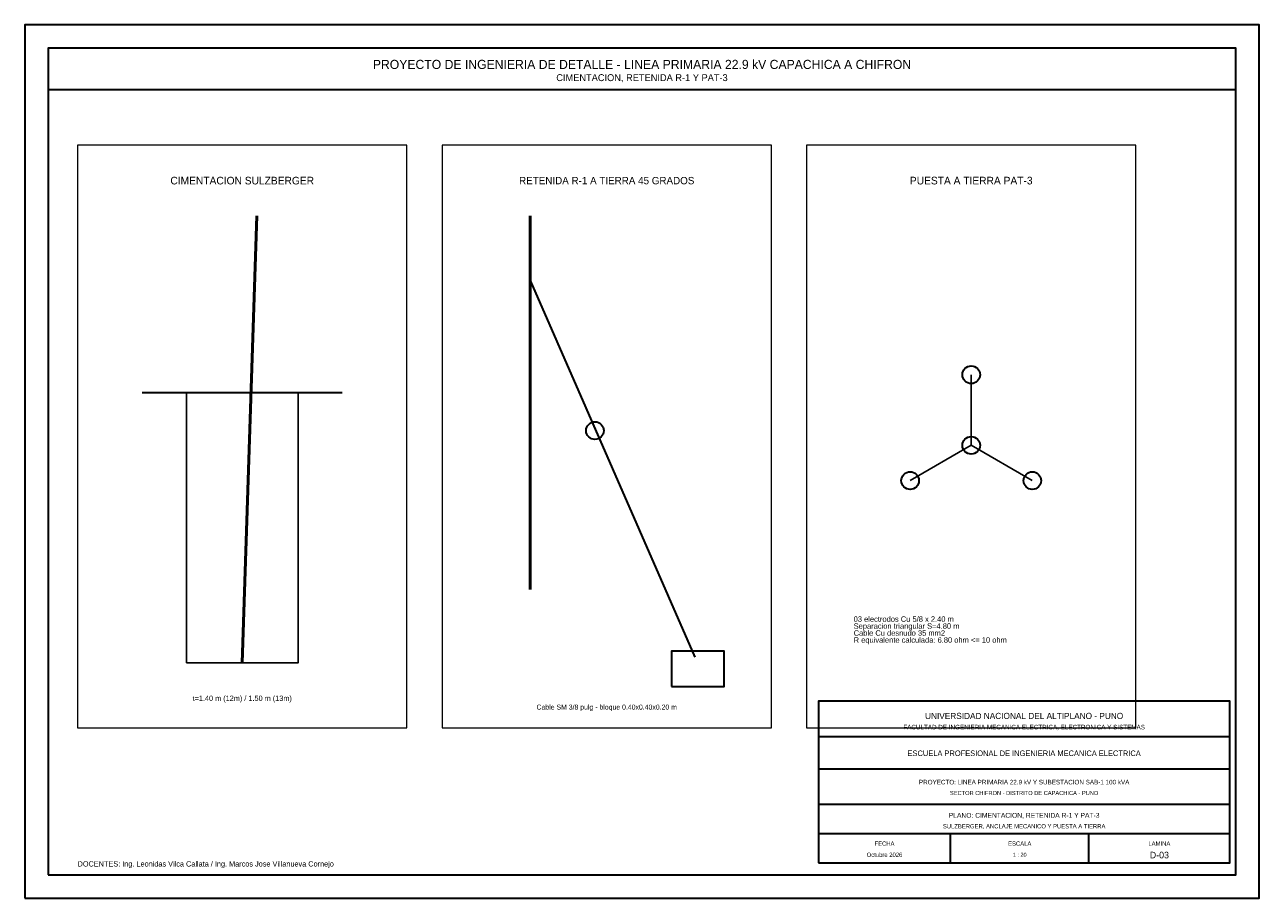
# Model space of a CAD drawing. Header units: millimetres. Extents: x 0 to 420, y 0 to 297.
import ezdxf
from ezdxf.enums import TextEntityAlignment as Align

# ---------------------------------------------------------------- set-up
doc = ezdxf.new("R2010")
doc.units = ezdxf.units.MM
for name, color, linetype, lineweight in [('00_MARCO_ROTULO', 7, 'Continuous', 35), ('03_POSTES_CAC_MT', 4, 'Continuous', 35), ('05_RETENIDAS_R1', 6, 'Continuous', 30), ('06_PAT3_TIERRA', 3, 'Continuous', 30), ('09_TEXTOS', 7, 'Continuous', 18), ('10_TABLAS_LEYENDAS', 7, 'Continuous', 18), ('14_CIMENTACION', 4, 'Continuous', 25)]:
    doc.layers.add(name, color=color, linetype=linetype, lineweight=lineweight)

msp = doc.modelspace()

# ---------------------------------------------------------------- linework, layer by layer
at = {"layer": '00_MARCO_ROTULO'}
for p, q in [((270, 55), (410, 55)), ((270, 44), (410, 44)), ((270, 32), (410, 32)), ((270, 22), (410, 22)), ((315, 12), (315, 22)), ((362, 12), (362, 22))]:
    msp.add_line(p, q, dxfattribs=at)
for points in [[(0, 0), (420, 0), (420, 297), (0, 297), (0, 0)], [(8, 8), (412, 8), (412, 289), (8, 289), (8, 8)], [(8, 275), (412, 275), (412, 289), (8, 289), (8, 275)], [(270, 12), (410, 12), (410, 67), (270, 67), (270, 12)]]:
    msp.add_lwpolyline(points, dxfattribs=at)
at = {"layer": '03_POSTES_CAC_MT', "lineweight": 50}
for p, q in [((74, 80), (79, 232)), ((172, 105), (172, 232))]:
    msp.add_line(p, q, dxfattribs=at)
at = {"layer": '05_RETENIDAS_R1', "lineweight": 35}
msp.add_line((172, 210), (228, 82), dxfattribs=at)
at = {"layer": '05_RETENIDAS_R1'}
msp.add_lwpolyline([(220, 72), (238, 72), (238, 84), (220, 84), (220, 72)], dxfattribs=at)
msp.add_circle((194, 159), 3, dxfattribs=at)
at = {"layer": '06_PAT3_TIERRA', "lineweight": 25}
for q in [(322, 178), (301.215, 142), (342.785, 142)]:
    msp.add_line((322, 154), q, dxfattribs=at)
at = {"layer": '06_PAT3_TIERRA'}
for centre in [(322, 178), (322, 154), (301.215, 142), (342.785, 142)]:
    msp.add_circle(centre, 3, dxfattribs=at)
at = {"layer": '10_TABLAS_LEYENDAS'}
for points in [[(18, 58), (130, 58), (130, 256), (18, 256), (18, 58)], [(142, 58), (254, 58), (254, 256), (142, 256), (142, 58)], [(266, 58), (378, 58), (378, 256), (266, 256), (266, 58)]]:
    msp.add_lwpolyline(points, dxfattribs=at)
at = {"layer": '14_CIMENTACION', "lineweight": 30}
msp.add_line((40, 172), (108, 172), dxfattribs=at)
at = {"layer": '14_CIMENTACION'}
msp.add_lwpolyline([(55, 80), (93, 80), (93, 172), (55, 172), (55, 80)], dxfattribs=at)

# ---------------------------------------------------------------- texts
at = {"layer": '09_TEXTOS'}
for s, height, p in [('PROYECTO DE INGENIERIA DE DETALLE - LINEA PRIMARIA 22.9 kV CAPACHICA A CHIFRON', 3.1, (210, 283.5)), ('CIMENTACION, RETENIDA R-1 Y PAT-3', 2.35, (210, 279)), ('CIMENTACION SULZBERGER', 2.6, (74, 244)), ('RETENIDA R-1 A TIERRA 45 GRADOS', 2.5, (198, 244)), ('PUESTA A TIERRA PAT-3', 2.6, (322, 244)), ('t=1.40 m (12m) / 1.50 m (13m)', 1.8, (74, 68)), ('Cable SM 3/8 pulg - bloque 0.40x0.40x0.20 m', 1.7, (198, 65)), ('UNIVERSIDAD NACIONAL DEL ALTIPLANO - PUNO', 2.1, (340, 62)), ('FACULTAD DE INGENIERIA MECANICA ELECTRICA, ELECTRONICA Y SISTEMAS', 1.55, (340, 58.2)), ('ESCUELA PROFESIONAL DE INGENIERIA MECANICA ELECTRICA', 1.9, (340, 49.3)), ('PROYECTO: LINEA PRIMARIA 22.9 kV Y SUBESTACION SAB-1 100 kVA', 1.55, (340, 39.5)), ('SECTOR CHIFRON - DISTRITO DE CAPACHICA - PUNO', 1.4, (340, 35.8)), ('SULZBERGER, ANCLAJE MECANICO Y PUESTA A TIERRA', 1.45, (340, 24.5)), ('PLANO: CIMENTACION, RETENIDA R-1 Y PAT-3', 1.65, (340, 28.2)), ('FECHA', 1.45, (292.5, 18.6)), ('ESCALA', 1.45, (338.5, 18.6)), ('LAMINA', 1.45, (386, 18.6)), ('Octubre 2026', 1.45, (292.5, 14.8)), ('1 : 20', 1.35, (338.5, 14.8)), ('D-03', 2.25, (386, 14.7))]:
    msp.add_text(s, height=height, dxfattribs=at).set_placement(p, align=Align.MIDDLE_CENTER)
for s, height, p in [('Separacion triangular S=4.80 m', 1.85, (282, 91.632)), ('03 electrodos Cu 5/8 x 2.40 m', 1.85, (282, 94)), ('Cable Cu desnudo 35 mm2', 1.85, (282, 89.264)), ('R equivalente calculada: 6.80 ohm <= 10 ohm', 1.85, (282, 86.896)), ('DOCENTES: Ing. Leonidas Vilca Callata / Ing. Marcos Jose Villanueva Cornejo', 1.8, (18, 10.8))]:
    msp.add_text(s, height=height, dxfattribs=at).set_placement(p)

doc.saveas('drawing.dxf')
